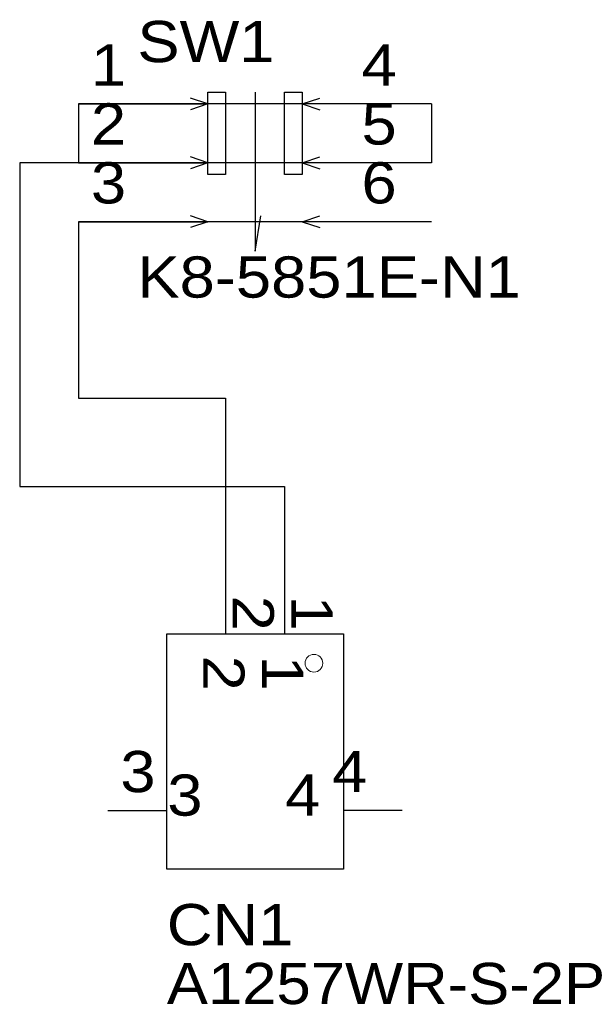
# Model space of a CAD drawing. Header units: millimetres. Extents: x 91.4 to 115.9, y 108.5 to 151.
import ezdxf
from ezdxf.enums import TextEntityAlignment as Align

# ---------------------------------------------------------------- set-up
doc = ezdxf.new("R2010")
doc.units = ezdxf.units.MM
doc.header["$MEASUREMENT"] = 0
doc.styles.get("Standard").update_dxf_attribs({"font": 'arial.ttf'})

msp = doc.modelspace()

# ---------------------------------------------------------------- linework, layer by layer
at = {"color": 1, "true_color": 0xa00000}
for points in [[(99.568, 147.32), (98.806, 147.574)], [(101.6, 147.828), (101.6, 140.97), (101.854, 142.494)], [(103.632, 147.32), (104.394, 147.574)], [(96.52, 147.32), (99.568, 147.32), (98.806, 147.066)], [(106.68, 147.32), (103.632, 147.32), (104.394, 147.066)], [(99.568, 144.78), (98.806, 145.034)], [(103.632, 144.78), (104.394, 145.034)], [(96.52, 144.78), (99.568, 144.78), (98.806, 144.526)], [(106.68, 144.78), (103.632, 144.78), (104.394, 144.526)], [(99.568, 142.24), (98.806, 142.494)], [(103.632, 142.24), (104.394, 142.494)], [(96.52, 142.24), (99.568, 142.24), (98.806, 141.986)], [(106.68, 142.24), (103.632, 142.24), (104.394, 141.986)]]:
    msp.add_lwpolyline(points, dxfattribs=at)
for points in [[(100.33, 147.828), (100.33, 144.272), (99.568, 144.272), (99.568, 147.828)], [(103.632, 147.828), (103.632, 144.272), (102.87, 144.272), (102.87, 147.828)], [(105.41, 124.46), (105.41, 114.3), (97.79, 114.3), (97.79, 124.46)]]:
    msp.add_lwpolyline(points, close=True, dxfattribs=at)
at = {"color": 1, "true_color": 0x880000}
for points in [[(93.98, 147.32), (96.52, 147.32)], [(109.22, 147.32), (106.68, 147.32)], [(93.98, 144.78), (96.52, 144.78)], [(109.22, 144.78), (106.68, 144.78)], [(93.98, 142.24), (96.52, 142.24)], [(109.22, 142.24), (106.68, 142.24)], [(100.33, 127), (100.33, 124.46)], [(102.87, 127), (102.87, 124.46)], [(95.25, 116.84), (97.79, 116.84)], [(107.95, 116.84), (105.41, 116.84)]]:
    msp.add_lwpolyline(points, dxfattribs=at)
at = {"color": 1, "true_color": 0x008800}
for points in [[(109.22, 147.32), (93.98, 147.32)], [(93.98, 147.32), (93.98, 144.78)], [(109.22, 147.32), (109.22, 144.78)], [(93.98, 144.78), (91.44, 144.78)], [(91.44, 144.78), (91.44, 130.81)], [(109.22, 144.78), (93.98, 144.78)], [(93.98, 142.24), (93.98, 134.62)], [(109.22, 142.24), (93.98, 142.24)], [(93.98, 134.62), (100.33, 134.62)], [(100.33, 134.62), (100.33, 127)], [(91.44, 130.81), (102.87, 130.81)], [(102.87, 130.81), (102.87, 127)]]:
    msp.add_lwpolyline(points, dxfattribs=at)
at = {"color": 1, "lineweight": 0, "true_color": 0xa00000}
msp.add_circle((104.14, 123.19), 0.381, dxfattribs=at)

# ---------------------------------------------------------------- texts
at = {"color": 1, "true_color": 0x000080, "width": 1.1}
for s, p in [('SW1', (96.52, 148.59)), ('CN1', (97.79, 110.49))]:
    msp.add_text(s, height=1.778, dxfattribs=at).set_placement(p, align=Align.BOTTOM_LEFT)
at = {"color": 1, "true_color": 0x000000, "width": 1.1}
for s, p in [('1', (96.034, 147.574)), ('2', (96.034, 145.034)), ('3', (96.034, 142.494)), ('3', (97.304, 117.094)), ('4', (104.416, 116.078))]:
    msp.add_text(s, height=1.778, dxfattribs=at).set_placement(p, align=Align.BOTTOM_RIGHT)
for s, p in [('4', (106.194, 147.574)), ('5', (106.194, 145.034)), ('6', (106.194, 142.494)), ('4', (104.924, 117.094)), ('3', (97.812, 116.078))]:
    msp.add_text(s, height=1.778, dxfattribs=at).set_placement(p, align=Align.BOTTOM_LEFT)
at = {"color": 1, "true_color": 0x0000ff, "width": 1.1}
for s, p in [('K8-5851E-N1', (96.52, 138.43)), ('A1257WR-S-2P', (97.79, 107.95))]:
    msp.add_text(s, height=1.778, dxfattribs=at).set_placement(p, align=Align.BOTTOM_LEFT)
at = {"color": 1, "true_color": 0x000000, "width": 1.1}
for s, p in [('2', (100.098, 124.587)), ('1', (102.638, 124.587))]:
    msp.add_text(s, height=1.778, rotation=270, dxfattribs=at).set_placement(p, align=Align.BOTTOM_RIGHT)
for s, p in [('2', (98.828, 123.52)), ('1', (101.368, 123.52))]:
    msp.add_text(s, height=1.778, rotation=270, dxfattribs=at).set_placement(p, align=Align.BOTTOM_LEFT)

doc.saveas('drawing.dxf')
